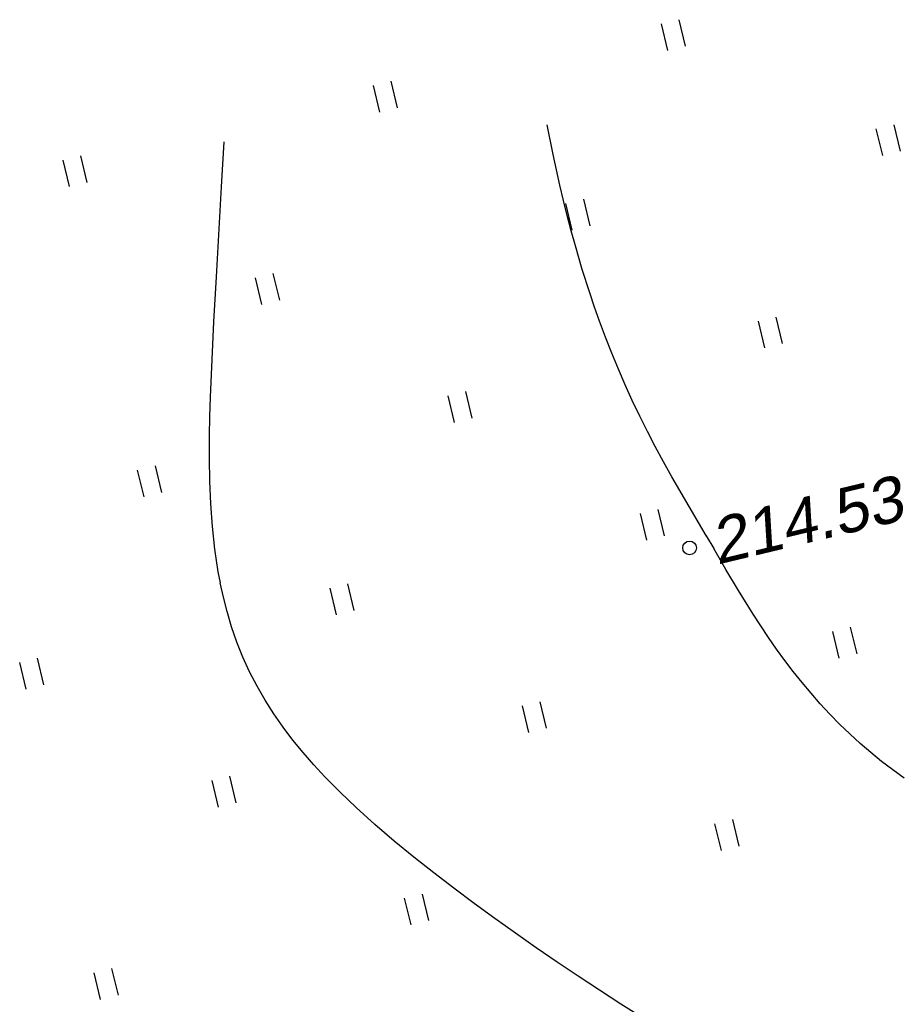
# Model space of a CAD drawing. Header units: millimetres. Extents: x -10 to 1169, y 1 to 1686.
# Tile 79 of 224: x 584 to 604, y 128 to 150. Entities that reach past the tile are written whole.
import ezdxf

# ---------------------------------------------------------------- set-up
doc = ezdxf.new("R2010")
doc.units = ezdxf.units.MM
for name, color, linetype in [('CONTURS', 7, 'Continuous'), ('IZOLINES', 32, 'Continuous'), ('PDIGIT', 170, 'Continuous'), ('PICKETS', 7, 'Continuous')]:
    doc.layers.add(name, color=color, linetype=linetype)
doc.styles.get("Standard").update_dxf_attribs({"font": 'arial.ttf'})

# ---------------------------------------------------------------- blocks, each defined once
blk = doc.blocks.new('401')
at = {"layer": 'CONTURS'}
for p, q in [((0, 0), (0, 1.2)), ((0.8, 0), (0.8, 1.2))]:
    blk.add_line(p, q, dxfattribs=at)

msp = doc.modelspace()

# ---------------------------------------------------------------- linework, layer by layer
at = {"layer": 'IZOLINES', "lineweight": -2}
for p, q in [((596.13091, 147.14474), (596.00164, 147.79671)), ((596.27794, 146.47263), (596.13091, 147.14474)), ((596.35693, 146.13777), (596.27794, 146.47263)), ((596.4398, 145.80382), (596.35693, 146.13777)), ((596.52672, 145.47089), (596.4398, 145.80382)), ((596.61784, 145.13906), (596.52672, 145.47089)), ((596.61776, 145.13944), (596.61784, 145.13906)), ((596.76876, 144.62421), (596.61776, 145.13944)), ((596.93106, 144.11055), (596.76876, 144.62421)), ((596.93152, 144.1108), (596.93106, 144.11055)), ((597.03688, 143.79866), (596.93152, 144.1108)), ((597.14693, 143.48762), (597.03688, 143.79866)), ((597.27821, 143.13466), (597.14693, 143.48762)), ((597.41564, 142.78401), (597.27821, 143.13466)), ((597.55927, 142.4358), (597.41564, 142.78401)), ((597.70913, 142.09018), (597.55927, 142.4358)), ((597.86517, 141.74725), (597.70913, 142.09018)), ((598.0273, 141.40712), (597.86517, 141.74725)), ((598.19534, 141.06981), (598.0273, 141.40712)), ((598.36904, 140.73533), (598.19534, 141.06981)), ((598.54803, 140.40362), (598.36904, 140.73533)), ((598.73182, 140.0745), (598.54803, 140.40362)), ((599.49489, 138.77388), (598.73182, 140.0745)), ((599.49545, 138.77444), (599.49489, 138.77388)), ((599.65789, 138.4967), (599.49545, 138.77444)), ((599.65667, 138.49737), (599.65789, 138.4967)), ((599.9199, 138.0413), (599.65667, 138.49737)), ((600.19097, 137.58108), (599.9199, 138.0413)), ((600.51365, 137.05821), (600.19097, 137.58108)), ((600.68071, 136.8003), (600.51365, 137.05821)), ((600.85213, 136.54523), (600.68071, 136.8003)), ((601.02826, 136.29333), (600.85213, 136.54523)), ((601.20936, 136.04495), (601.02826, 136.29333)), ((601.3957, 135.8004), (601.20936, 136.04495)), ((601.58746, 135.56001), (601.3957, 135.8004)), ((601.78483, 135.32412), (601.58746, 135.56001)), ((601.98795, 135.09308), (601.78483, 135.32412)), ((602.19692, 134.86722), (601.98795, 135.09308)), ((602.41185, 134.64691), (602.19692, 134.86722)), ((602.6328, 134.43252), (602.41185, 134.64691)), ((602.85981, 134.22443), (602.6328, 134.43252)), ((603.09293, 134.02304), (602.85981, 134.22443)), ((603.33214, 133.82878), (603.09293, 134.02304)), ((603.57744, 133.64208), (603.33214, 133.82878)), ((603.82878, 133.46338), (603.57744, 133.64208))]:
    msp.add_line(p, q, dxfattribs=at)
at = {"layer": 'IZOLINES'}
msp.add_line((596.13091, 147.14474), (596.00164, 147.79671), dxfattribs=at)
msp.add_lwpolyline([(598.08443, 128.20609), (597.61408, 128.50446), (597.14664, 128.80732), (596.68197, 129.1144), (596.22003, 129.42553), (595.76082, 129.74066), (595.30443, 130.05983), (594.85105, 130.38322), (594.40096, 130.71114), (593.9546, 131.04407), (593.51258, 131.38269), (593.07573, 131.72785), (592.64512, 132.08065), (592.22217, 132.44244), (591.80871, 132.81481), (591.45747, 133.14976), (591.12054, 133.49179), (591.12149, 133.49054), (590.87958, 133.7521), (590.64554, 134.02056), (590.42061, 134.2965), (590.20595, 134.58027), (590.00277, 134.87209), (589.81222, 135.17202), (589.63537, 135.47992), (589.47311, 135.79542), (589.32607, 136.11796), (589.19456, 136.44683), (589.07855, 136.78118), (588.97768, 137.12014), (588.89844, 137.43214), (588.83112, 137.74382), (588.83178, 137.74319), (588.78578, 137.98883), (588.7463, 138.23554), (588.71242, 138.48304), (588.65985, 138.97958), (588.62484, 139.47747), (588.60445, 139.97604), (588.59601, 140.47486), (588.59725, 140.97369), (588.60438, 141.39591), (588.61607, 141.82027), (588.61609, 141.82093), (588.6157, 141.82082), (588.64854, 142.64448), (588.68984, 143.47218), (588.68989, 143.47314), (588.68958, 143.47308), (588.74518, 144.45995), (588.85912, 146.43353), (588.91249, 147.42201)], dxfattribs=at)
msp.add_lwpolyline([(598.08443, 128.20609), (597.61408, 128.50446), (597.14664, 128.80732), (596.68197, 129.1144), (596.22003, 129.42553), (595.76082, 129.74066), (595.30443, 130.05983), (594.85105, 130.38322), (594.40096, 130.71114), (593.9546, 131.04407), (593.51258, 131.38269), (593.07573, 131.72785), (592.64512, 132.08065), (592.22217, 132.44244), (591.80871, 132.81481), (591.45747, 133.14976), (591.12054, 133.49179), (591.12149, 133.49054), (590.87958, 133.7521), (590.64554, 134.02056), (590.42061, 134.2965), (590.20595, 134.58027), (590.00277, 134.87209), (589.81222, 135.17202), (589.63537, 135.47992), (589.47311, 135.79542), (589.32607, 136.11796), (589.19456, 136.44683), (589.07855, 136.78118), (588.97768, 137.12014), (588.89844, 137.43214), (588.83112, 137.74382), (588.83178, 137.74319), (588.78578, 137.98883), (588.7463, 138.23554), (588.71242, 138.48304), (588.65985, 138.97958), (588.62484, 139.47747), (588.60445, 139.97604), (588.59601, 140.47486), (588.59725, 140.97369), (588.60438, 141.39591), (588.61607, 141.82027), (588.61609, 141.82093), (588.6157, 141.82082), (588.64854, 142.64448), (588.68984, 143.47218), (588.68989, 143.47314), (588.68958, 143.47308), (588.74518, 144.45995), (588.85912, 146.43353), (588.91249, 147.42201)], dxfattribs=at)
at = {"layer": 'PICKETS', "color": 7, "lineweight": -2}
msp.add_circle((599.12111, 138.51204), 0.15, dxfattribs=at)

# ---------------------------------------------------------------- block references
at = {"layer": 'CONTURS', "lineweight": -2, "xscale": 0.4999999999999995, "yscale": 0.4999999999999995, "zscale": 0.4999999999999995, "rotation": 13.50227474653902}
for p in [(598.64509, 149.42692), (592.32976, 148.07435), (603.35674, 147.12267), (585.52323, 146.43996), (596.55021, 145.48828), (589.74369, 143.85389), (600.77067, 142.90221), (593.96414, 141.26782), (587.15762, 139.63344), (598.1846, 138.68176), (591.37808, 137.04737), (602.40506, 136.09569), (584.57155, 135.41298), (595.59853, 134.4613), (588.79201, 132.82691), (599.81899, 131.87523), (593.01246, 130.24084), (586.20594, 128.60646)]:
    msp.add_blockref('401', p, dxfattribs=at)
at = {"layer": 'CONTURS', "xscale": 0.4999999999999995, "yscale": 0.4999999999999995, "zscale": 0.4999999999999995, "rotation": 13.50227474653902}
for p in [(598.64509, 149.42692), (592.32976, 148.07435), (585.52323, 146.43996)]:
    msp.add_blockref('401', p, dxfattribs=at)

# ---------------------------------------------------------------- texts
at = {"layer": 'PDIGIT', "color": 7, "lineweight": -2, "oblique": 10}
msp.add_text('214.53', height=1, rotation=13.502275, dxfattribs=at).set_placement((599.72403, 138.1426))

doc.saveas('drawing.dxf')
